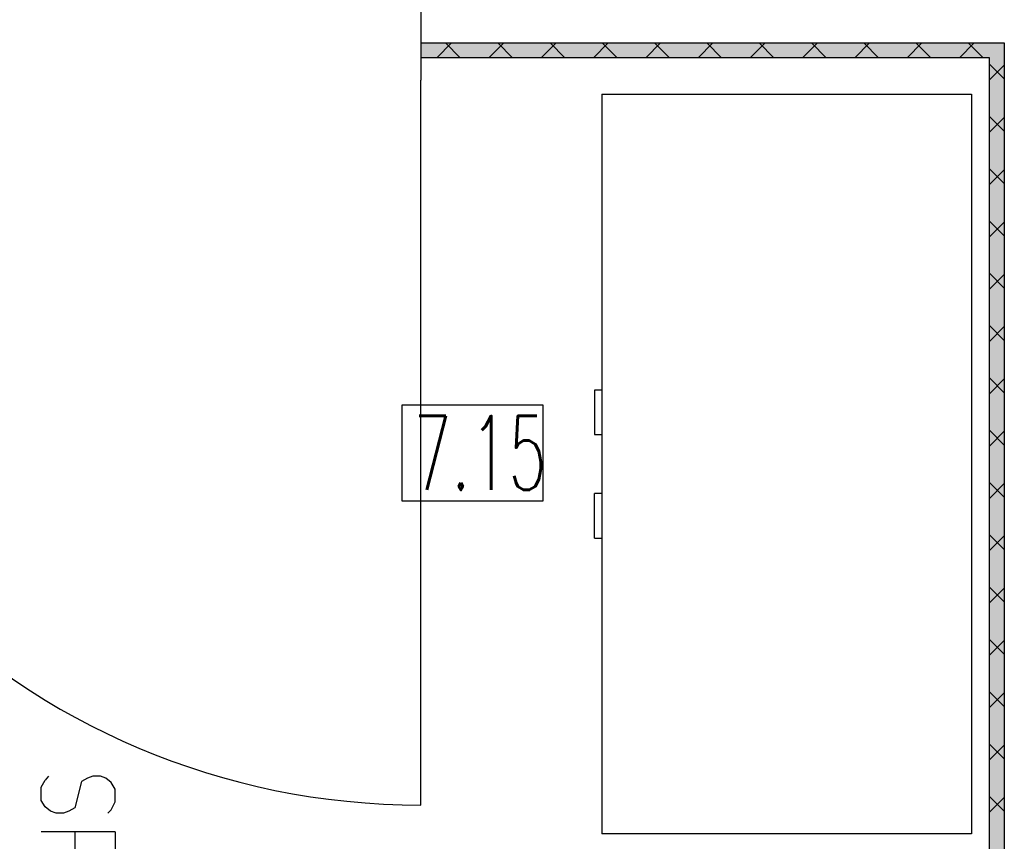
# Model space of a CAD drawing. Header units: millimetres. Extents: x 0 to 40100, y 0 to 29075.
# Tile 30 of 119: x 9915 to 11247, y 22627 to 23738. Entities that reach past the tile are written whole.
import ezdxf

# ---------------------------------------------------------------- set-up
doc = ezdxf.new("R2010")
doc.units = ezdxf.units.MM
doc.header["$MEASUREMENT"] = 0
doc.linetypes.add('AUSGEZOGEN', pattern=[0, 0])
doc.layers.get('0').update_dxf_attribs({"linetype": 'CONTINUOUS'})
for name, color, linetype, true_color in [('ibmp_KT_Beschriftung', 1, 'AUSGEZOGEN', 0xff0000), ('ibmp_KT_Einrichtung', 7, 'AUSGEZOGEN', 0x000080), ('ibmp_KT_Fenster_Türen_Durchbrüche', 7, 'AUSGEZOGEN', 0x008080), ('ibmp_KT_Grundriss', 6, 'AUSGEZOGEN', 0xff00ff), ('ibmp_KT_Grundriss_Grundfläche', 7, 'AUSGEZOGEN', 0xffc6ff), ('ibmp_KT_Grundriss_Schraffur', 6, 'AUSGEZOGEN', 0xff00ff), ('IBMP_KT_POS-NUMMERN', 7, 'AUSGEZOGEN', 0xff8c55)]:
    doc.layers.add(name, color=color, linetype=linetype, true_color=true_color)
doc.styles.get("Standard").update_dxf_attribs({"font": 'TXT.SHX'})

# ---------------------------------------------------------------- blocks, each defined once
blk = doc.blocks.new('_SWS_COLOR_BLOCK_70')
at = {"layer": 'ibmp_KT_Grundriss_Grundfläche', "color": 0, "true_color": 0xfefefe}
for points in [[(10458, 23686.5), (11247.3, 23706.5), (11227.3, 23686.5)], [(10458, 23686.5), (10458, 23706.5), (11247.3, 23706.5)]]:
    blk.add_solid(points, dxfattribs=at)
at = {"color": 0, "true_color": 0x000000}
blk.add_attdef('', (0, 0), '', height=1, dxfattribs=at)
blk = doc.blocks.new('_SWS_COLOR_BLOCK_71')
at = {"layer": 'ibmp_KT_Grundriss_Grundfläche', "color": 0, "true_color": 0xfefefe}
for points in [[(11227.3, 23686.5), (11247.3, 23706.5), (11247.3, 21221.5)], [(11227.3, 23686.5), (11247.3, 21221.5), (11227.3, 21241.5)]]:
    blk.add_solid(points, dxfattribs=at)
at = {"color": 0, "true_color": 0x000000}
blk.add_attdef('', (0, 0), '', height=1, dxfattribs=at)
blk = doc.blocks.new('BLOCK_00359')
at = {"layer": 'ibmp_KT_Einrichtung', "color": 0, "linetype": 'AUSGEZOGEN', "true_color": 0x000000}
for p, q in [((10703.1, 23637.1), (10703.1, 22637.1)), ((10703.1, 23637.1), (11203.1, 23637.1)), ((11203.1, 23637.1), (11203.1, 22637.1)), ((10693.1, 23237.1), (10693.1, 23177.1)), ((10703.1, 23237.1), (10693.1, 23237.1)), ((10693.1, 23177.1), (10703.1, 23177.1)), ((10693.1, 23037.1), (10693.1, 23097.1)), ((10703.1, 23097.1), (10693.1, 23097.1)), ((10693.1, 23037.1), (10703.1, 23037.1)), ((11203.1, 22637.1), (10703.1, 22637.1))]:
    blk.add_line(p, q, dxfattribs=at)
at = {"color": 0, "true_color": 0x000000}
blk.add_attdef('', (0, 0), '', height=1, dxfattribs=at)
blk = doc.blocks.new('BLOCK_00473')
at = {"layer": 'ibmp_KT_Fenster_Türen_Durchbrüche', "color": 0, "linetype": 'AUSGEZOGEN', "true_color": 0x000000}
for p, q in [((9478.1, 23656.1), (9478.1, 23786.1)), ((10458.1, 23786.1), (10458.1, 23656.1)), ((10458.1, 22676.1), (10458.1, 23656.1))]:
    blk.add_line(p, q, dxfattribs=at)
blk.add_arc((10458.1, 23656.1), 980, 180, 270, dxfattribs=at)
at = {"color": 0, "true_color": 0x000000}
blk.add_attdef('', (0, 0), '', height=1, dxfattribs=at)
blk = doc.blocks.new('BLOCK_00506')
at = {"layer": 'ibmp_KT_Beschriftung', "color": 0, "linetype": 'AUSGEZOGEN', "true_color": 0x000000}
for p, q in [((9944.6, 22700.43), (9949.93, 22709.76)), ((9954.6, 22715.1), (9949.93, 22709.76)), ((10007.27, 22712.43), (9999.27, 22707.76)), ((10014.6, 22715.1), (10007.27, 22712.43)), ((10024.6, 22715.1), (10014.6, 22715.1)), ((10031.93, 22712.43), (10024.6, 22715.1)), ((10039.27, 22706.43), (10031.93, 22712.43)), ((9944.6, 22682.43), (9944.6, 22700.43)), ((9999.27, 22707.76), (9989.93, 22672.43)), ((10044.6, 22697.76), (10039.27, 22706.43)), ((10044.6, 22680.43), (10044.6, 22697.76)), ((9949.93, 22673.76), (9944.6, 22682.43)), ((9957.27, 22667.76), (9949.93, 22673.76)), ((9989.93, 22672.43), (9981.93, 22667.76)), ((10034.6, 22665.1), (10039.27, 22669.76)), ((10039.27, 22669.76), (10044.6, 22680.43)), ((9964.6, 22665.1), (9957.27, 22667.76)), ((9974.6, 22665.1), (9964.6, 22665.1)), ((9981.93, 22667.76), (9974.6, 22665.1)), ((10044.6, 22640.1), (9944.6, 22640.1)), ((9989.93, 22640.1), (9989.93, 22610.1)), ((10044.6, 22640.1), (10044.6, 22610.1)), ((9989.93, 22610.1), (9994.6, 22600.1)), ((10039.27, 22600.1), (10044.6, 22610.1)), ((9994.6, 22600.1), (10004.6, 22592.76)), ((10004.6, 22592.76), (10014.6, 22590.1)), ((10014.6, 22590.1), (10019.27, 22590.1)), ((10019.27, 22590.1), (10029.93, 22592.76)), ((10029.93, 22592.76), (10039.27, 22600.1)), ((9949.93, 22559.76), (9959.27, 22565.1)), ((10044.6, 22565.1), (9959.27, 22565.1)), ((9944.6, 22550.43), (9949.93, 22559.76)), ((9944.6, 22530.43), (9944.6, 22550.43)), ((10051.27, 22553.1), (10051.27, 22549.76)), ((10051.27, 22553.1), (10054.6, 22553.1)), ((10054.6, 22549.76), (10051.27, 22549.76)), ((10054.6, 22553.1), (10054.6, 22549.76)), ((9949.93, 22519.76), (9944.6, 22530.43)), ((10051.27, 22529.76), (10051.27, 22526.43)), ((10051.27, 22529.76), (10054.6, 22529.76)), ((10054.6, 22526.43), (10051.27, 22526.43)), ((10054.6, 22529.76), (10054.6, 22526.43)), ((9959.27, 22515.1), (9949.93, 22519.76)), ((9959.27, 22515.1), (10044.6, 22515.1)), ((9944.6, 22490.1), (9944.6, 22440.1)), ((10044.6, 22490.1), (9944.6, 22490.1)), ((10044.6, 22415.1), (9944.6, 22415.1)), ((9944.6, 22365.1), (9994.6, 22403.1)), ((9979.27, 22415.1), (10044.6, 22365.1)), ((9949.93, 22334.76), (9959.27, 22340.1)), ((10044.6, 22340.1), (9959.27, 22340.1)), ((9944.6, 22325.43), (9949.93, 22334.76)), ((9944.6, 22305.43), (9944.6, 22325.43)), ((10051.27, 22328.1), (10051.27, 22324.76)), ((10051.27, 22328.1), (10054.6, 22328.1)), ((10054.6, 22324.76), (10051.27, 22324.76)), ((10054.6, 22328.1), (10054.6, 22324.76)), ((9949.93, 22294.76), (9944.6, 22305.43)), ((10051.27, 22304.76), (10051.27, 22301.43)), ((10051.27, 22304.76), (10054.6, 22304.76)), ((10054.6, 22301.43), (10051.27, 22301.43)), ((10054.6, 22304.76), (10054.6, 22301.43)), ((9959.27, 22290.1), (9949.93, 22294.76)), ((9959.27, 22290.1), (10044.6, 22290.1)), ((9949.93, 22259.76), (9944.6, 22250.43)), ((9959.27, 22265.1), (9949.93, 22259.76)), ((10029.93, 22265.1), (9959.27, 22265.1)), ((10039.27, 22259.76), (10029.93, 22265.1)), ((10044.6, 22250.43), (10039.27, 22259.76)), ((9944.6, 22250.43), (9944.6, 22215.1)), ((10044.6, 22215.1), (10044.6, 22250.43)), ((10044.6, 22190.1), (9944.6, 22190.1)), ((9994.6, 22190.1), (9994.6, 22140.1)), ((9944.6, 22140.1), (10044.6, 22140.1)), ((9944.6, 22115.1), (9944.6, 22065.1)), ((9944.6, 22115.1), (10044.6, 22115.1)), ((9999.27, 22075.1), (9999.27, 22115.1)), ((10044.6, 22065.1), (10044.6, 22115.1))]:
    blk.add_line(p, q, dxfattribs=at)
at = {"color": 0, "true_color": 0x000000}
blk.add_attdef('', (0, 0), '', height=1, dxfattribs=at)

msp = doc.modelspace()

# ---------------------------------------------------------------- linework, layer by layer
at = {"layer": 'ibmp_KT_Grundriss', "color": 0, "linetype": 'AUSGEZOGEN', "true_color": 0x000000}
for p, q in [((10458.1, 23706.48), (11247.24, 23706.48)), ((11247.24, 23706.48), (11247.24, 21221.48)), ((11227.24, 23686.48), (10458.1, 23686.48)), ((11227.24, 21241.48), (11227.24, 23686.48))]:
    msp.add_line(p, q, dxfattribs=at)
at = {"layer": 'ibmp_KT_Grundriss_Schraffur', "color": 0, "linetype": 'AUSGEZOGEN', "true_color": 0x000000}
for p, q in [((10479.51, 23686.48), (10499.51, 23706.48)), ((10491.45, 23706.48), (10511.45, 23686.48)), ((10570.22, 23706.48), (10550.22, 23686.48)), ((10582.16, 23686.48), (10562.16, 23706.48)), ((10620.93, 23686.48), (10640.93, 23706.48)), ((10632.87, 23706.48), (10652.87, 23686.48)), ((10711.64, 23706.48), (10691.64, 23686.48)), ((10723.58, 23686.48), (10703.58, 23706.48)), ((10762.35, 23686.48), (10782.35, 23706.48)), ((10774.29, 23706.48), (10794.29, 23686.48)), ((10853.06, 23706.48), (10833.06, 23686.48)), ((10865, 23686.48), (10845, 23706.48)), ((10903.77, 23686.48), (10923.77, 23706.48)), ((10915.71, 23706.48), (10935.71, 23686.48)), ((10994.48, 23706.48), (10974.48, 23686.48)), ((11006.42, 23686.48), (10986.42, 23706.48)), ((11045.19, 23686.48), (11065.19, 23706.48)), ((11057.13, 23706.48), (11077.13, 23686.48)), ((11135.9, 23706.48), (11115.9, 23686.48)), ((11147.84, 23686.48), (11127.84, 23706.48)), ((11186.61, 23686.48), (11206.61, 23706.48)), ((11198.55, 23706.48), (11218.55, 23686.48)), ((11247.24, 23657.8), (11227.24, 23677.8)), ((11247.24, 23676.4), (11227.24, 23656.4)), ((11247.24, 23587.08), (11227.24, 23607.08)), ((11227.24, 23585.7), (11247.24, 23605.7)), ((11227.24, 23536.38), (11247.24, 23516.38)), ((11227.24, 23514.98), (11247.24, 23534.98)), ((11247.24, 23445.66), (11227.24, 23465.66)), ((11227.24, 23444.28), (11247.24, 23464.28)), ((11227.24, 23394.96), (11247.24, 23374.96)), ((11227.24, 23373.56), (11247.24, 23393.56)), ((11247.24, 23304.24), (11227.24, 23324.24)), ((11227.24, 23302.86), (11247.24, 23322.86)), ((11227.24, 23253.54), (11247.24, 23233.54)), ((11227.24, 23232.14), (11247.24, 23252.14)), ((11247.24, 23162.82), (11227.24, 23182.82)), ((11227.24, 23161.44), (11247.24, 23181.44)), ((11227.24, 23112.12), (11247.24, 23092.12)), ((11227.24, 23090.72), (11247.24, 23110.72)), ((11247.24, 23021.4), (11227.24, 23041.4)), ((11227.24, 23020.02), (11247.24, 23040.02)), ((11227.24, 22970.7), (11247.24, 22950.7)), ((11227.24, 22949.3), (11247.24, 22969.3)), ((11247.24, 22879.98), (11227.24, 22899.98)), ((11227.24, 22878.6), (11247.24, 22898.6)), ((11227.24, 22829.28), (11247.24, 22809.28)), ((11227.24, 22807.88), (11247.24, 22827.88)), ((11247.24, 22738.56), (11227.24, 22758.56)), ((11227.24, 22737.18), (11247.24, 22757.18)), ((11227.24, 22687.86), (11247.24, 22667.86)), ((11227.24, 22666.46), (11247.24, 22686.46))]:
    msp.add_line(p, q, dxfattribs=at)
at = {"layer": 'IBMP_KT_POS-NUMMERN', "color": 0, "linetype": 'AUSGEZOGEN', "true_color": 0x000000}
for p, q in [((10432.96, 23217.1), (10623.24, 23217.1)), ((10432.96, 23087.1), (10432.96, 23217.1)), ((10623.24, 23217.1), (10623.24, 23087.1)), ((10623.24, 23087.1), (10432.96, 23087.1))]:
    msp.add_line(p, q, dxfattribs=at)

# ---------------------------------------------------------------- block references
at = {"layer": 'ibmp_KT_Beschriftung', "color": 0, "true_color": 0x000000}
msp.add_blockref('BLOCK_00506', (0, 0), dxfattribs=at)
at = {"layer": 'ibmp_KT_Einrichtung', "color": 0, "true_color": 0x000000}
msp.add_blockref('BLOCK_00359', (0, 0), dxfattribs=at)
at = {"layer": 'ibmp_KT_Fenster_Türen_Durchbrüche', "color": 0, "true_color": 0x000000}
msp.add_blockref('BLOCK_00473', (0, 0), dxfattribs=at)
at = {"layer": 'ibmp_KT_Grundriss_Grundfläche', "color": 0, "true_color": 0x000000}
for name in ['_SWS_COLOR_BLOCK_70', '_SWS_COLOR_BLOCK_71']:
    msp.add_blockref(name, (0, 0), dxfattribs=at)

# ---------------------------------------------------------------- texts
at = {"layer": 'IBMP_KT_POS-NUMMERN', "color": 0, "true_color": 0x000000, "width": 0.6}
msp.add_text('7.15', height=100, dxfattribs=at).set_placement((10447.96, 23102.1))

doc.saveas('drawing.dxf')
